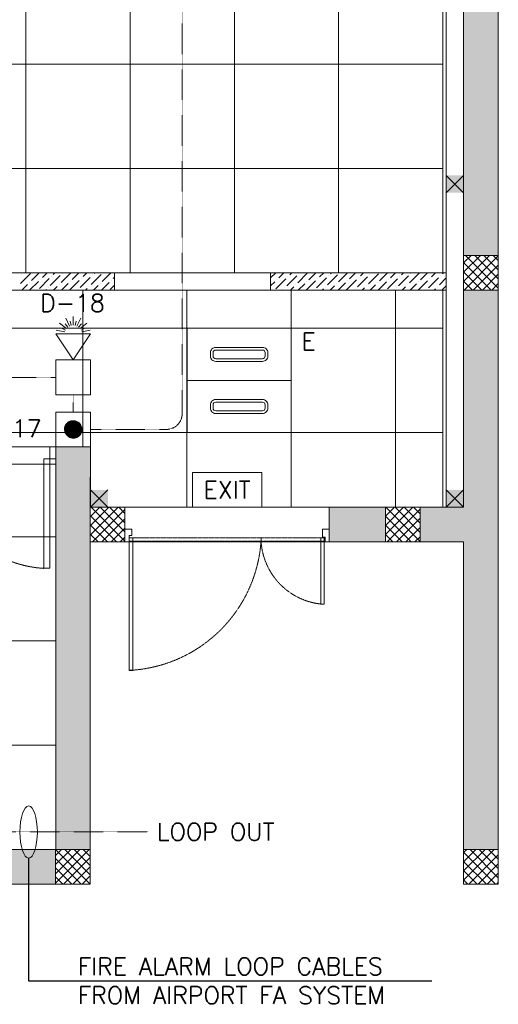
# Model space of a CAD drawing. Header units: millimetres. Extents: x -150 to 17700, y -24664 to 13830.
# Tile 43 of 58: x 14794 to 17550, y -691 to 4977. Entities that reach past the tile are written whole.
import ezdxf
from ezdxf.enums import TextEntityAlignment as Align

# ---------------------------------------------------------------- set-up
doc = ezdxf.new("R2010")
doc.units = ezdxf.units.MM
doc.header["$MEASUREMENT"] = 0
for name, pattern in [('HIDDENX2', [19.05, 12.7, -6.35]), ('RCP XREF$0$( Hidden )', [0.375, 0.25, -0.125]), ('RCP XREF$0$HIDDEN', [0.375, 0.25, -0.125]), ('RCP XREF$0$HIDDEN2', [0.1875, 0.125, -0.0625])]:
    doc.linetypes.add(name, pattern=pattern)
doc.layers.get('0').update_dxf_attribs({"lineweight": 5})
for name, color, linetype, lineweight, true_color in [('M-MEP-ELFA-CABLE', 1, 'HIDDENX2', 20, 0xff0000), ('M-MEP-ELFA-DETECTOR', 7, 'Continuous', 20, 0xa50000), ('M-MEP-ELLG-LIGHT', 5, 'Continuous', 15, 0x0000ff), ('RCP XREF$0$a- flr dim 02', 9, 'Continuous', 0, 0x808080), ('RCP XREF$0$A-100MM', 9, 'Continuous', 0, 0x808080), ('RCP XREF$0$A-CEILING-01', 9, 'Continuous', 0, 0x808080), ('RCP XREF$0$A-CEILING-04', 9, 'Continuous', 0, 0x808080), ('RCP XREF$0$A-CEILING-05', 9, 'Continuous', 0, 0x808080), ('RCP XREF$0$A-COLOUMN', 9, 'Continuous', 0, 0x808080), ('RCP XREF$0$A-LINTEL', 9, 'RCP XREF$0$( Hidden )', 0, 0x808080), ('RCP XREF$0$A-Wall & Column', 9, 'Continuous', 0, 0x808080), ('RCP XREF$0$door', 9, 'Continuous', 0, 0x808080), ('RCP XREF$0$EQ', 9, 'Continuous', 0, 0x808080), ('RCP XREF$0$ND_26_HATCH', 9, 'Continuous', 0, 0x808080)]:
    doc.layers.add(name, color=color, linetype=linetype, lineweight=lineweight, true_color=true_color)
doc.layers.add('M-MEP-ELFA-TEXT', color=7, linetype='Continuous', lineweight=15)
doc.styles.add('Oswald Light', font='txt')
doc.styles.get("Standard").update_dxf_attribs({"font": 'romans.shx'})
doc.dimstyles.new('MDS-50', dxfattribs={"dimtxt": 100, "dimasz": 100, "dimexe": 50, "dimexo": 50, "dimgap": 25, "dimtad": 1, "dimdec": 0, "dimtxsty": 'Oswald Light', "dimcen": 0, "dimdle": 1.5875, "dimazin": 0, "dimtfac": 1, "dimtdec": 0, "dimtix": 1, "dimtmove": 0, "dimatfit": 0, "dimfxl": 1, "dimfrac": 2, "dimtolj": 1, "dimarcsym": 0})

# ---------------------------------------------------------------- blocks, each defined once
blk = doc.blocks.new('MCP-BGU')
h = blk.add_hatch()
h.set_pattern_fill('ANSI31', color=0)
h.set_pattern_definition([(45, (-19207.91589, 10350.93418), (-0.08838834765, 0.08838834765), [])])
h.paths.add_polyline_path([(50, 100, 1), (-50, 100, 1)])
at = {"color": 0}
blk.add_lwpolyline([(-100, 200), (100, 200), (100, 0), (-100, 0)], close=True, dxfattribs=at)
blk.add_circle((0, 100), 50, dxfattribs=at)
blk = doc.blocks.new('FALSS-WM')
at = {"color": 0}
for p, q in [((361.1, 48.7), (372.3, 97.5)), ((371.7, 45), (382.5, 67.6)), ((381.2, 39.1), (412.3, 78.2)), ((389.1, 31.2), (408.6, 46.8)), ((395, 21.7), (440.1, 43.4)), ((398.7, 11.1), (423.1, 16.7)), ((400, 0), (450, 0)), ((361.1, -48.7), (372.3, -97.5)), ((371.7, -45), (382.5, -67.6)), ((381.2, -39.1), (412.3, -78.2)), ((389.1, -31.2), (408.6, -46.8)), ((395, -21.7), (440.1, -43.4)), ((398.7, -11.1), (423.1, -16.7)), ((400, 0), (450, 0))]:
    blk.add_line(p, q, dxfattribs=at)
for points in [[(0, 100), (200, 100), (200, -100), (0, -100)], [(350, 100), (200, 0), (200, 0), (350, -100)]]:
    blk.add_lwpolyline(points, close=True, dxfattribs=at)
blk = doc.blocks.new('RCP XREF')
at = {"lineweight": 0, "true_color": 0x808080}
h = blk.add_hatch(color=8, dxfattribs=at)
h.dxf.hatch_style = 1
h.paths.add_polyline_path([(14470, 9520), (14570, 9520), (14570, 9420), (14470, 9420)])
h.paths.add_polyline_path([(17250, 9520), (17350, 9520), (17350, 9420), (17250, 9420)])
h.paths.add_polyline_path([(14470, 7708), (14570, 7708), (14570, 7608), (14470, 7608)])
h.paths.add_polyline_path([(14470, 5890), (14570, 5890), (14570, 5790), (14470, 5790)])
h.paths.add_polyline_path([(14470, 4080), (14570, 4080), (14570, 3980), (14470, 3980)])
h.paths.add_polyline_path([(15202, 2270), (15302, 2270), (15302, 2170), (15202, 2170)])
h.paths.add_polyline_path([(17250, 2270), (17350, 2270), (17350, 2170), (17250, 2170)])
h.paths.add_polyline_path([(17250, 4080), (17350, 4080), (17350, 3980), (17250, 3980)])
h.paths.add_polyline_path([(17250, 5890), (17350, 5890), (17350, 5790), (17250, 5790)])
h.paths.add_polyline_path([(17250, 7708), (17350, 7708), (17350, 7608), (17250, 7608)])
at = {"layer": 'RCP XREF$0$ND_26_HATCH', "lineweight": 0, "true_color": 0x808080, "transparency": 33554687}
h = blk.add_hatch(color=8, dxfattribs=at)
h.dxf.hatch_style = 1
h.paths.add_polyline_path([(17550, 5830), (17352, 5830), (17352, 5718.1), (17350.8, 3620), (17550, 3620)])
h.paths.add_polyline_path([(17550, 8211.4), (17350, 8211.4), (17350, 6030), (17550, 6030)])
h.paths.add_polyline_path([(17550, 9130), (17350, 9130), (17350, 8411.4), (17550, 8411.4)])
h.paths.add_polyline_path([(17550, 11087.2), (17350, 11087.2), (17350, 9330), (17550, 9330)])
h.paths.add_polyline_path([(17550, 13280), (17350, 13280), (17350, 11287.2), (17550, 11287.2)])
h = blk.add_hatch(color=8, dxfattribs=at)
h.dxf.hatch_style = 1
h.paths.add_polyline_path([(16900, 2170), (16576.6, 2170), (16576.6, 1970), (16900, 1970)])
h.paths.add_polyline_path([(17550, 3420), (17350, 3420), (17350, 2170), (17100, 2170), (17100, 1970), (17350, 1970), (17350, 200), (17550, 200)])
h = blk.add_hatch(color=8, dxfattribs=at)
h.dxf.hatch_style = 1
h.paths.add_polyline_path([(15200, 0), (15200, 1970), (15400, 1970), (15400, 2043.5), (15400, 2170), (15202, 2170), (15202, 2518), (15002, 2518), (15002, 200), (14369.9, 200), (14369.9, 199.7), (12979.6, 199.7), (12979.6, 198.7), (12313.4, 198.7), (7990, 200), (7990, 850), (7590, 850), (7590, 650), (7790, 650), (7790, 0)])
h.paths.add_polyline_path([(7790, 650), (7590, 650), (7590, 850), (7790, 850)], flags=17)
h.paths.add_polyline_path([(7990, 0), (7790, 0), (7790, 200), (7990, 200)], flags=17)
h.paths.add_polyline_path([(9805, 0), (10005, 0), (10005, 200), (9805, 200)], flags=17)
h.paths.add_polyline_path([(11820, 0), (12020, 0), (12020, 200), (11820, 200)], flags=17)
h.paths.add_polyline_path([(15000, 0), (15200, 0), (15200, 200), (15000, 200)], flags=17)
h.paths.add_polyline_path([(15200, 1970), (15400, 1970), (15400, 2170), (15200, 2170)], flags=17)
at = {"color": 8, "lineweight": 0, "true_color": 0x808080}
for points in [[(15400, 1970), (15424.5, 1970), (15424.5, 2006.7), (15439.2, 2006.7), (15439.2, 2043.5), (15400, 2043.5), (15400, 1970)], [(16576.6, 1970), (16552.1, 1970), (16552.1, 1997.9), (16537.4, 1997.9), (16537.4, 2043.5), (16576.6, 2043.5), (16576.6, 1970)], [(15424.4, 1994.3), (15424.4, 1230.9), (15444.5, 1230.9), (15444.5, 1994.3), (15424.4, 1994.3)], [(16527.7, 1994.3), (16527.7, 1611.3), (16547.8, 1611.3), (16547.8, 1994.3), (16527.7, 1994.3)]]:
    blk.add_lwpolyline(points, dxfattribs=at)
at = {"color": 8, "linetype": 'RCP XREF$0$HIDDEN', "lineweight": 0, "ltscale": 3, "true_color": 0x808080}
for points in [[(15424.4, 1974.2), (16183.5, 1974.2), (16183.5, 1994.3), (15424.4, 1994.3)], [(16547.8, 1974.2), (16183.5, 1974.2), (16183.5, 1994.3), (16547.8, 1994.3)]]:
    blk.add_lwpolyline(points, close=True, dxfattribs=at)
for centre, radius, start, end in [((16569.6, 1996.9), 386.3, 181.8872, 266.7647), ((15385.2, 2030.3), 800.3, 272.8119, 355.9815)]:
    blk.add_arc(centre, radius, start, end, dxfattribs=at)
at = {"layer": 'RCP XREF$0$a- flr dim 02', "color": 8, "lineweight": 0, "true_color": 0x808080}
for p, q in [((17250, 9520), (17250, 3520)), ((17250, 3520), (16238.8, 3520)), ((16238.8, 3520), (16238.8, 3420)), ((17250, 3420), (17250, 3520)), ((16238.8, 3420), (17250, 3420)), ((17250, 3420), (17250, 2170))]:
    blk.add_line(p, q, dxfattribs=at)
at = {"layer": 'RCP XREF$0$A-100MM', "color": 8, "linetype": 'Continuous', "lineweight": 0, "true_color": 0x808080, "transparency": 33554687}
for p, q in [((14797.8, 3458.6), (14855.3, 3516.1)), ((14861, 3475.9), (14905.2, 3520)), ((14924.2, 3493.1), (14951.1, 3520)), ((14987.4, 3510.3), (14997.1, 3520)), ((15033.4, 3464.4), (15089, 3520)), ((15039.1, 3516.1), (15039.1, 3516.1)), ((15096.6, 3481.6), (15135, 3520)), ((15159.8, 3498.9), (15180.9, 3520)), ((15223, 3516.1), (15226.9, 3520)), ((15268.9, 3470.1), (15318.8, 3520)), ((16238.8, 3490.3), (16268.5, 3520)), ((16285.5, 3491), (16314.5, 3520)), ((16348.7, 3508.3), (16360.4, 3520)), ((16394.7, 3462.3), (16452.1, 3519.8)), ((16457.9, 3479.5), (16498.3, 3520)), ((16521.1, 3496.8), (16544.3, 3520)), ((16584.3, 3514), (16590.3, 3520)), ((16630.2, 3468), (16682.2, 3520)), ((16636, 3519.8), (16636, 3519.8)), ((16693.4, 3485.3), (16728.1, 3520)), ((16756.6, 3502.5), (16774.1, 3520)), ((16819.8, 3519.8), (16820.1, 3520)), ((16865.8, 3473.8), (16912, 3520)), ((16929, 3491), (16958, 3520)), ((16992.2, 3508.3), (17003.9, 3520)), ((17038.1, 3462.3), (17095.6, 3519.8)), ((17101.3, 3479.5), (17141.8, 3520)), ((17164.5, 3496.8), (17187.8, 3520)), ((17227.7, 3514), (17233.7, 3520)), ((14803.6, 3510.3), (14803.6, 3510.3)), ((14849.5, 3464.4), (14849.5, 3464.4)), ((14851.1, 3420), (14901.2, 3470.1)), ((14907, 3429.9), (14964.4, 3487.4)), ((14912.7, 3481.6), (14912.7, 3481.6)), ((14970.2, 3447.1), (15027.6, 3504.6)), ((14975.9, 3498.9), (14975.9, 3498.9)), ((15035, 3420), (15073.6, 3458.6)), ((15080.9, 3420), (15136.8, 3475.9)), ((15085.1, 3470.1), (15085.1, 3470.1)), ((15142.5, 3435.7), (15200, 3493.1)), ((15148.3, 3487.4), (15148.3, 3487.4)), ((15205.7, 3452.9), (15263.2, 3510.3)), ((15211.5, 3504.6), (15211.5, 3504.6)), ((15257.5, 3458.6), (15257.5, 3458.6)), ((15264.8, 3420), (15309.2, 3464.4)), ((15320.7, 3475.9), (15320.7, 3475.9)), ((15332.1, 3487.4), (15338.8, 3494)), ((16238.8, 3444.3), (16262.5, 3468)), ((16268.3, 3427.8), (16325.7, 3485.3)), ((16274, 3479.5), (16274, 3479.5)), ((16331.5, 3445.1), (16388.9, 3502.5)), ((16337.2, 3496.8), (16337.2, 3496.8)), ((16400.4, 3514), (16400.4, 3514)), ((16444.3, 3420), (16498.1, 3473.8)), ((16446.4, 3468), (16446.4, 3468)), ((16503.8, 3433.6), (16561.3, 3491)), ((16509.6, 3485.3), (16509.6, 3485.3)), ((16567, 3450.8), (16624.5, 3508.3)), ((16572.8, 3502.5), (16572.8, 3502.5)), ((16628.1, 3420), (16670.4, 3462.3)), ((16676.2, 3422.1), (16733.6, 3479.5)), ((16681.9, 3473.8), (16681.9, 3473.8)), ((16739.4, 3439.3), (16796.8, 3496.8)), ((16745.1, 3491), (16745.1, 3491)), ((16802.6, 3456.6), (16860, 3514)), ((16808.3, 3508.3), (16808.3, 3508.3)), ((16854.3, 3462.3), (16854.3, 3462.3)), ((16858, 3420), (16906, 3468)), ((16911.7, 3427.8), (16969.2, 3485.3)), ((16917.5, 3479.5), (16917.5, 3479.5)), ((16974.9, 3445.1), (17032.4, 3502.5)), ((16980.7, 3496.8), (16980.7, 3496.8)), ((17043.9, 3514), (17043.9, 3514)), ((17087.8, 3420), (17141.6, 3473.8)), ((17089.8, 3468), (17089.8, 3468)), ((17147.3, 3433.6), (17204.8, 3491)), ((17153, 3485.3), (17153, 3485.3)), ((17210.5, 3450.8), (17250, 3490.3)), ((17216.2, 3502.5), (17216.2, 3502.5)), ((14805.2, 3420), (14838, 3452.9)), ((14943, 3420), (14947.2, 3424.2)), ((14958.7, 3435.7), (14958.7, 3435.7)), ((14989, 3420), (15010.4, 3441.4)), ((15021.9, 3452.9), (15021.9, 3452.9)), ((15131.1, 3424.2), (15131.1, 3424.2)), ((15172.9, 3420), (15182.8, 3429.9)), ((15194.3, 3441.4), (15194.3, 3441.4)), ((15218.8, 3420), (15246, 3447.1)), ((15314.9, 3424.2), (15338.8, 3448.1)), ((16306.4, 3420), (16308.5, 3422.1)), ((16320, 3433.6), (16320, 3433.6)), ((16352.4, 3420), (16371.7, 3439.3)), ((16383.2, 3450.8), (16383.2, 3450.8)), ((16398.3, 3420), (16434.9, 3456.6)), ((16492.3, 3422.1), (16492.3, 3422.1)), ((16536.2, 3420), (16544.1, 3427.8)), ((16555.5, 3439.3), (16555.5, 3439.3)), ((16582.2, 3420), (16607.2, 3445.1)), ((16618.7, 3456.6), (16618.7, 3456.6)), ((16727.9, 3427.8), (16727.9, 3427.8)), ((16766, 3420), (16779.6, 3433.6)), ((16791.1, 3445.1), (16791.1, 3445.1)), ((16812, 3420), (16842.8, 3450.8)), ((16949.9, 3420), (16952, 3422.1)), ((16963.5, 3433.6), (16963.5, 3433.6)), ((16995.8, 3420), (17015.2, 3439.3)), ((17026.7, 3450.8), (17026.7, 3450.8)), ((17041.8, 3420), (17078.4, 3456.6)), ((17135.8, 3422.1), (17135.8, 3422.1)), ((17179.7, 3420), (17187.5, 3427.8)), ((17199, 3439.3), (17199, 3439.3)), ((17225.6, 3420), (17250, 3444.4))]:
    blk.add_line(p, q, dxfattribs=at)
at = {"layer": 'RCP XREF$0$A-CEILING-01', "color": 8, "lineweight": 0, "true_color": 0x808080}
for p, q in [((17230, 9520), (17230, 3520)), ((15490.9, 3520), (14590, 3520)), ((16390.9, 3520), (15490.9, 3520)), ((17230, 3520), (16390.9, 3520)), ((12361.4, 3420), (17230, 3420)), ((17230, 3420), (17230, 2170)), ((15202, 2518), (12157, 2518)), ((15200, 2170), (15202, 2518)), ((12257, 2418), (15002, 2418)), ((15002, 2418), (15002, 200)), ((17230, 2170), (15200, 2170)), ((15002, 200), (12257, 200))]:
    blk.add_line(p, q, dxfattribs=at)
at = {"layer": 'RCP XREF$0$A-CEILING-04', "color": 8, "linetype": 'Continuous', "lineweight": 0, "true_color": 0x808080}
for p, q in [((15157, 2518), (15157, 3420)), ((15757, 2170), (15757, 3420)), ((16357, 2170), (16357, 3420)), ((16957, 2170), (16957, 3420)), ((10225.7, 3200), (17230.8, 3200)), ((9905, 2600), (17229.6, 2600)), ((12257, 2000), (15002, 2000)), ((12257, 1400), (15002, 1400)), ((12257, 800), (15002, 800))]:
    blk.add_line(p, q, dxfattribs=at)
at = {"layer": 'RCP XREF$0$A-CEILING-05', "color": 8, "linetype": 'Continuous', "lineweight": 0, "true_color": 0x808080}
for p, q in [((14830, 3520), (14830, 9520)), ((15430, 3520), (15430, 9520)), ((16030, 3520), (16030, 9520)), ((16630, 3520), (16630, 9520)), ((14590, 4720), (17230, 4720)), ((14590, 4120), (17230, 4120))]:
    blk.add_line(p, q, dxfattribs=at)
at = {"layer": 'RCP XREF$0$A-COLOUMN', "color": 8, "lineweight": 0, "true_color": 0x808080}
for p, q in [((17350, 4080), (17250, 3980)), ((17250, 4080), (17350, 3980)), ((15302, 2270), (15202, 2170)), ((15202, 2270), (15302, 2170)), ((17350, 2270), (17250, 2170)), ((17250, 2270), (17350, 2170))]:
    blk.add_line(p, q, dxfattribs=at)
at = {"layer": 'RCP XREF$0$A-LINTEL', "color": 8, "lineweight": 0, "ltscale": 8, "true_color": 0x808080}
for p, q in [((16238.8, 3520), (15338.8, 3520)), ((15338.8, 3420), (16238.8, 3420)), ((14302, 2518), (15002, 2518)), ((14302, 2418), (15002, 2418)), ((15400, 2170), (16576.6, 2170)), ((16576.6, 1970), (15400, 1970))]:
    blk.add_line(p, q, dxfattribs=at)
at = {"layer": 'RCP XREF$0$A-Wall & Column', "color": 8, "lineweight": 0, "true_color": 0x808080}
for p, q in [((17350, 13480), (17350, 2170)), ((17550, 13480), (17550, 0)), ((17230, 9520), (17230, 3520)), ((17550, 3620), (17350, 3620)), ((17350, 3620), (17350, 3420)), ((17550, 3420), (17550, 3620)), ((14450, 3520), (15338.8, 3520)), ((15338.8, 3420), (15338.8, 3520)), ((16238.8, 3420), (16238.8, 3520)), ((16390.9, 3520), (17250, 3520)), ((14450, 3420), (15338.8, 3420)), ((16390.9, 3420), (17250, 3420)), ((17230, 3420), (17230, 2170)), ((17350, 3420), (17550, 3420)), ((15002, 2518), (15202, 2518)), ((15002, 2518), (15002, 200)), ((15202, 2518), (15202, 2170)), ((15400, 2170), (15200, 2170)), ((15200, 2170), (15200, 1970)), ((15400, 2170), (15400, 1970)), ((15400, 1970), (15400, 2170)), ((16576.6, 2170), (16576.6, 1970)), ((16576.6, 2170), (17350, 2170)), ((17100, 2170), (16900, 2170)), ((16900, 2170), (16900, 1970)), ((17100, 1970), (17100, 2170)), ((15200, 1970), (15200, 0)), ((15200, 1970), (15400, 1970)), ((15200, 1970), (15400, 1970)), ((16576.6, 1970), (17350, 1970)), ((16900, 1970), (17100, 1970)), ((17350, 1970), (17350, 0)), ((15000, 200), (7990, 200)), ((15200, 200), (15000, 200)), ((15000, 200), (15000, 0)), ((15200, 0), (15200, 200)), ((17550, 200), (17350, 200)), ((17350, 200), (17350, 0)), ((17550, 0), (17550, 200)), ((15200, 0), (7790, 0)), ((15000, 0), (15200, 0)), ((17350, 0), (17550, 0)), ((17350, 0), (17550, 0))]:
    blk.add_line(p, q, dxfattribs=at)
at = {"layer": 'RCP XREF$0$door', "color": 8, "lineweight": 0, "true_color": 0x808080}
for points in [[(14967, 2448), (15002, 2448), (15002, 2518), (14967, 2518)], [(14967, 1818.3), (14932, 1818.3), (14932, 2448), (14967, 2448)]]:
    blk.add_lwpolyline(points, close=True, dxfattribs=at)
at = {"layer": 'RCP XREF$0$EQ', "color": 8, "linetype": 'RCP XREF$0$HIDDEN2', "lineweight": 0, "ltscale": 7, "true_color": 0x808080}
blk.add_arc((14968.3, 2448.5), 631.3, 180.0462, 266.7054, dxfattribs=at)
at = {"layer": 'RCP XREF$0$ND_26_HATCH', "color": 8, "linetype": 'Continuous', "lineweight": 0, "true_color": 0x808080}
for p, q in [((17350, 3576.2), (17393.8, 3620)), ((17350, 3523.1), (17446.9, 3620)), ((17350, 3470.1), (17499.9, 3620)), ((17508.2, 3420), (17350, 3578.2)), ((17352.9, 3420), (17550, 3617.1)), ((17550, 3431.3), (17361.3, 3620)), ((17550, 3484.3), (17414.3, 3620)), ((17550, 3537.3), (17467.3, 3620)), ((17550, 3590.4), (17520.4, 3620)), ((17455.2, 3420), (17350, 3525.2)), ((17406, 3420), (17550, 3564)), ((17402.2, 3420), (17350, 3472.2)), ((17459, 3420), (17550, 3511)), ((17512, 3420), (17550, 3458)), ((15200, 2168.6), (15201.4, 2170)), ((15200, 2115.6), (15254.4, 2170)), ((15200, 2062.6), (15307.4, 2170)), ((15200, 2009.5), (15360.5, 2170)), ((15400, 1975), (15205, 2170)), ((15213.5, 1970), (15400, 2156.5)), ((15400, 2028.1), (15258.1, 2170)), ((15400, 2081.1), (15311.1, 2170)), ((15400, 2134.1), (15364.1, 2170)), ((16900, 2118.5), (16951.5, 2170)), ((16900, 2065.5), (17004.5, 2170)), ((16900, 2012.5), (17057.5, 2170)), ((17100, 1972.1), (16902.1, 2170)), ((16910.6, 1970), (17100, 2159.4)), ((17100, 2025.1), (16955.1, 2170)), ((17100, 2078.2), (17008.2, 2170)), ((17100, 2131.2), (17061.2, 2170)), ((15352, 1970), (15200, 2122)), ((15266.5, 1970), (15400, 2103.5)), ((17049.1, 1970), (16900, 2119.1)), ((16963.6, 1970), (17100, 2106.4)), ((15299, 1970), (15200, 2069)), ((15319.6, 1970), (15400, 2050.4)), ((16996, 1970), (16900, 2066)), ((17016.6, 1970), (17100, 2053.4)), ((15245.9, 1970), (15200, 2015.9)), ((15372.6, 1970), (15400, 1997.4)), ((16943, 1970), (16900, 2013)), ((17069.7, 1970), (17100, 2000.3)), ((15000, 165.5), (15034.5, 200)), ((15000, 112.5), (15087.5, 200)), ((15000, 59.4), (15140.6, 200)), ((15000, 6.4), (15193.6, 200)), ((15200, 0.7), (15000.7, 200)), ((15200, 53.7), (15053.7, 200)), ((15200, 106.7), (15106.7, 200)), ((15200, 159.8), (15159.8, 200)), ((17350, 182.1), (17367.9, 200)), ((17350, 129), (17421, 200)), ((17350, 76), (17474, 200)), ((17350, 23), (17527, 200)), ((17534.1, 0), (17350, 184.1)), ((17550, 37.2), (17387.2, 200)), ((17550, 90.2), (17440.2, 200)), ((17550, 143.2), (17493.2, 200)), ((17550, 196.3), (17546.3, 200)), ((15147.6, 0), (15000, 147.6)), ((15046.6, 0), (15200, 153.4)), ((17481.1, 0), (17350, 131.1)), ((17380.1, 0), (17550, 169.9)), ((17433.1, 0), (17550, 116.9)), ((15094.6, 0), (15000, 94.6)), ((15099.7, 0), (15200, 100.3)), ((17428.1, 0), (17350, 78.1)), ((17486.1, 0), (17550, 63.9)), ((15041.6, 0), (15000, 41.6)), ((15152.7, 0), (15200, 47.3)), ((17375, 0), (17350, 25)), ((17539.2, 0), (17550, 10.8))]:
    blk.add_line(p, q, dxfattribs=at)
blk = doc.blocks.new('EXIT LIGHT')
at = {"color": 0}
blk.add_lwpolyline([(-200, -200), (200, -200), (200, 0), (-200, 0)], close=True, dxfattribs=at)
blk.add_attdef('EXIT', text='', height=100, dxfattribs=at).set_placement((0, -100), align=Align.MIDDLE_CENTER)
blk = doc.blocks.new('LIGHT-600X600MM')
at = {"color": 0}
blk.add_line((300, 0), (-300, 0), dxfattribs=at)
blk.add_lwpolyline([(-300, 300), (-300, -300), (300, -300), (300, 300)], close=True, dxfattribs=at)
for points in [[(-165, 160), (-165, 140, 0.414214), (-135, 110), (135, 110, 0.414214), (165, 140), (165, 160, 0.414214), (135, 190), (-135, 190, 0.414214)], [(-150, 160), (-150, 140, 0.414214), (-135, 125), (135, 125, 0.414214), (150, 140), (150, 160, 0.414214), (135, 175), (-135, 175, 0.414214)], [(-165, -160), (-165, -140, -0.414214), (-135, -110), (135, -110, -0.414214), (165, -140), (165, -160, -0.414214), (135, -190), (-135, -190, -0.414214)], [(-150, -160), (-150, -140, -0.414214), (-135, -125), (135, -125, -0.414214), (150, -140), (150, -160, -0.414214), (135, -175), (-135, -175, -0.414214)]]:
    blk.add_lwpolyline(points, format="xyb", close=True, dxfattribs=at)
blk.add_attdef('E', text='', height=100).set_placement((400, 250), align=Align.MIDDLE_CENTER)

msp = doc.modelspace()

# ---------------------------------------------------------------- linework, layer by layer
at = {"layer": 'M-MEP-ELFA-CABLE', "ltscale": 0.1}
for points in [[(15729.2, 5519.5), (15729.2, 2708, -0.414214), (15639.2, 2618), (15202, 2618)], [(15002, 2917.7), (13847, 2917.7, 0.414214), (13757, 2827.7), (13757, 2309)]]:
    msp.add_lwpolyline(points, format="xyb", dxfattribs=at)
for points in [[(15102, 2817.7), (15102, 2718)], [(14224.5, 301.3), (15534.1, 301.3)]]:
    msp.add_lwpolyline(points, dxfattribs=at)
at = {"layer": 'M-MEP-ELFA-TEXT'}
msp.add_ellipse((14845.4, 300.3), major_axis=(0, -150), ratio=0.333333, dxfattribs=at)

# ---------------------------------------------------------------- block references
at = {"color": 8, "true_color": 0x808080}
msp.add_blockref('RCP XREF', (0, 0), dxfattribs=at)
at = {"layer": 'M-MEP-ELFA-DETECTOR', "rotation": 90}
msp.add_blockref('FALSS-WM', (15102, 2817.7), dxfattribs=at)
at = {"layer": 'M-MEP-ELFA-DETECTOR'}
msp.add_blockref('MCP-BGU', (15102, 2518), dxfattribs=at)
at = {"layer": 'M-MEP-ELLG-LIGHT'}
ref = msp.add_blockref('LIGHT-600X600MM', (16057.4, 2899.9), dxfattribs=at)
ref.add_attrib('E', 'E', dxfattribs={"layer": '0', "color": 0, "height": 100}).set_placement((16457.4, 3124.9), align=Align.MIDDLE_CENTER)
msp.add_blockref('EXIT LIGHT', (15988.3, 2370), dxfattribs=at).add_auto_attribs({'EXIT': 'EXIT'})

# ---------------------------------------------------------------- texts
at = {"layer": 'M-MEP-ELFA-TEXT', "char_height": 100}
for s, width, heights, insert, attachment_point in [('D-18', 262.905, [92.2], (15097.8, 3295.6), 8), ('D-17', 262.905, [0], (14733.8, 2574.1), 8), ('LOOP OUT', 834.69, [300], (15584.1, 301.3), 4)]:
    msp.add_mtext_dynamic_manual_height_columns(s, width=width, gutter_width=3324.7, heights=heights, dxfattribs=dict(at, insert=insert, attachment_point=attachment_point))
at = {"layer": 'M-MEP-ELFA-TEXT', "insert": (15128.2, -556.3), "char_height": 100, "width": 2311.625, "attachment_point": 4}
msp.add_mtext('{\\Fsimplex|c0;FIRE ALARM LOOP CABLES FROM AIRPORT FA SYSTEM}', dxfattribs=at)

# ---------------------------------------------------------------- leaders
at = {"layer": 'M-MEP-ELFA-TEXT'}
msp.add_leader([(14845.4, 150.3), (14845.4, -556.3), (17166.2, -556.3)], dimstyle='MDS-50', override={"dimgap": 25, "dimtad": 0}, dxfattribs=at)

doc.saveas('drawing.dxf')
